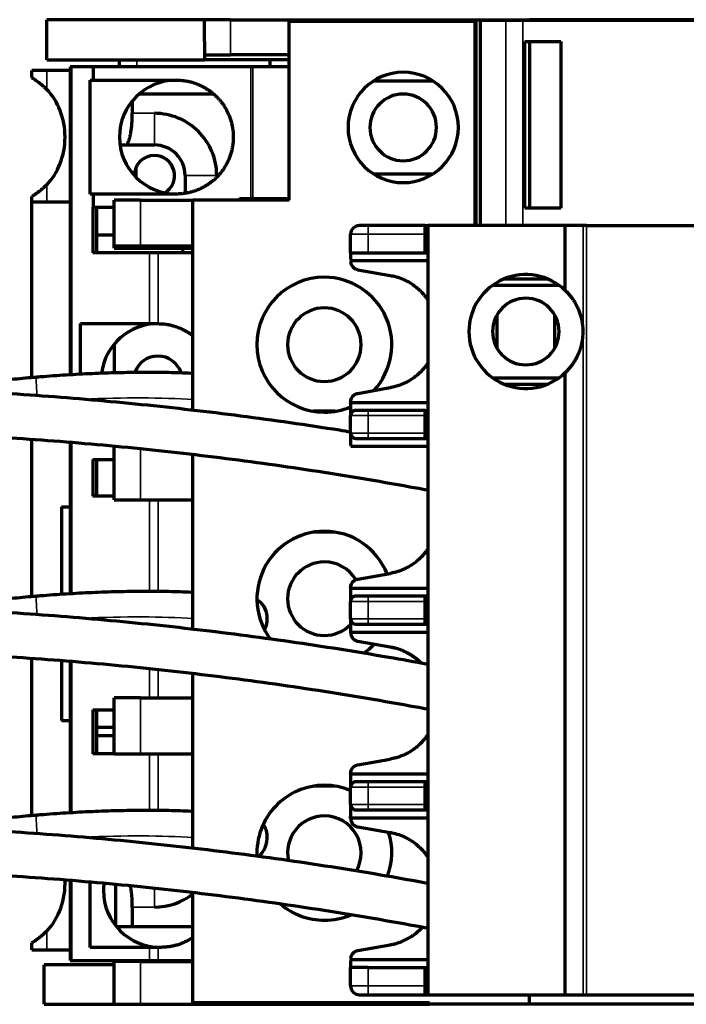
# Model space of a CAD drawing. Header units: millimetres. Extents: x 105 to 252, y 160 to 217.
# Tile 2 of 4: x 136 to 174, y 160 to 217. Entities that reach past the tile are written whole.
import ezdxf

# ---------------------------------------------------------------- set-up
doc = ezdxf.new("R2010")
doc.units = ezdxf.units.MM
doc.layers.add('1', color=7, linetype='Continuous', true_color=0xffffff)

msp = doc.modelspace()

# ---------------------------------------------------------------- linework, layer by layer
at = {"layer": '1', "color": 155, "linetype": 'Continuous', "lineweight": 70}
for p, q in [((137.425, 214.364), (137.425, 216.664)), ((146.425, 216.664), (137.425, 216.664)), ((146.425, 215.414), (146.425, 216.664)), ((147.925, 216.664), (146.425, 216.664)), ((147.925, 216.664), (161.925, 216.664)), ((161.875, 216.564), (151.275, 216.564)), ((151.275, 206.364), (151.275, 216.564)), ((161.875, 204.914), (161.875, 216.564)), ((161.925, 216.664), (161.925, 204.914)), ((161.925, 216.664), (164.975, 216.664)), ((162.175, 216.614), (162.175, 204.914)), ((163.626, 216.614), (162.175, 216.614)), ((164.61, 216.614), (163.626, 216.614)), ((191.941, 216.614), (164.61, 216.614)), ((164.975, 216.664), (164.975, 216.614)), ((191.575, 216.664), (164.975, 216.664)), ((146.425, 215.414), (146.461, 215.414)), ((146.425, 215.414), (146.425, 214.664)), ((146.461, 214.664), (146.461, 215.414)), ((164.725, 205.914), (164.725, 215.414)), ((164.725, 215.414), (166.775, 215.414)), ((164.975, 215.414), (164.975, 205.914)), ((166.775, 215.414), (166.775, 205.914)), ((137.425, 214.364), (146.425, 214.364)), ((141.575, 213.964), (141.575, 214.364)), ((146.461, 214.664), (146.425, 214.664)), ((146.425, 214.664), (146.425, 214.364)), ((151.275, 214.364), (146.425, 214.364)), ((146.461, 214.664), (147.925, 214.664)), ((151.275, 214.664), (147.925, 214.664)), ((150.175, 213.964), (150.175, 214.364)), ((161.925, 214.664), (161.875, 214.664)), ((136.575, 213.357), (136.575, 213.764)), ((137.426, 213.764), (136.575, 213.764)), ((138.775, 213.764), (137.426, 213.764)), ((138.801, 213.964), (138.775, 213.964)), ((138.775, 213.964), (138.775, 196.393)), ((138.801, 213.964), (138.801, 196.394)), ((140.075, 213.964), (138.801, 213.964)), ((140.075, 213.964), (140.075, 213.214)), ((149.077, 213.964), (140.075, 213.964)), ((149.187, 213.964), (149.077, 213.964)), ((151.275, 213.964), (149.187, 213.964)), ((139.914, 213.214), (140.075, 213.214)), ((139.914, 206.714), (139.914, 213.214)), ((140.075, 213.214), (144.825, 213.214)), ((159.478, 213.164), (156.072, 213.164)), ((161.925, 213.164), (161.875, 213.164)), ((142.313, 212.026), (142.313, 211.32)), ((146.959, 212.414), (142.69, 212.414)), ((161.925, 211.836), (161.875, 211.852)), ((141.607, 209.514), (143.575, 209.514)), ((161.925, 209.192), (161.875, 209.176)), ((145.325, 207.764), (145.325, 206.76)), ((156.072, 207.864), (159.478, 207.864)), ((161.875, 207.864), (161.925, 207.864)), ((136.575, 206.264), (136.575, 206.572)), ((136.575, 206.264), (137.426, 206.264)), ((136.575, 196.233), (136.575, 206.264)), ((137.426, 206.264), (138.775, 206.264)), ((140.075, 206.714), (139.914, 206.714)), ((140.075, 206.714), (140.075, 205.964)), ((144.825, 206.714), (140.075, 206.714)), ((141.275, 203.764), (141.275, 206.364)), ((142.775, 206.364), (141.275, 206.364)), ((142.775, 206.364), (145.775, 206.364)), ((151.275, 206.364), (145.775, 206.364)), ((145.775, 194.37), (145.775, 206.364)), ((148.356, 206.364), (148.44, 206.464)), ((148.44, 206.464), (149.077, 206.464)), ((149.077, 206.464), (149.187, 206.464)), ((149.187, 206.464), (151.275, 206.464)), ((161.875, 206.364), (161.925, 206.364)), ((140.075, 205.964), (140.067, 205.964)), ((140.067, 205.964), (140.067, 203.364)), ((140.075, 205.964), (141.275, 205.964)), ((140.275, 205.964), (140.275, 203.364)), ((166.775, 205.914), (164.725, 205.914)), ((155.775, 204.914), (155.275, 204.914)), ((159.025, 204.914), (155.775, 204.914)), ((159.025, 204.414), (159.025, 204.914)), ((159.025, 204.914), (159.175, 204.914)), ((159.175, 204.914), (159.175, 161.014)), ((167.025, 204.914), (159.175, 204.914)), ((167.025, 201.209), (167.025, 204.914)), ((168.037, 204.914), (167.025, 204.914)), ((168.23, 204.914), (168.037, 204.914)), ((168.23, 204.914), (188.321, 204.914)), ((141.275, 204.364), (140.275, 204.364)), ((154.775, 203.364), (154.775, 204.414)), ((159.025, 203.364), (159.025, 204.414)), ((141.275, 203.764), (142.775, 203.764)), ((141.275, 203.614), (141.275, 203.764)), ((141.275, 203.614), (145.775, 203.614)), ((142.775, 203.764), (145.775, 203.764)), ((145.177, 203.614), (145.177, 203.364)), ((143.288, 203.364), (140.067, 203.364)), ((143.784, 203.364), (143.288, 203.364)), ((145.775, 203.364), (143.784, 203.364)), ((154.775, 203.364), (155.775, 203.364)), ((154.775, 203.364), (154.775, 203.005)), ((154.785, 202.914), (159.175, 202.914)), ((155.775, 203.364), (159.025, 203.364)), ((159.025, 203.364), (159.175, 203.364)), ((155.189, 202.391), (157.04, 202.065)), ((163.526, 201.864), (166.025, 201.864)), ((162.89, 201.511), (166.661, 201.511)), ((163.125, 199.806), (163.125, 197.922)), ((166.425, 197.922), (166.425, 199.806)), ((139.365, 196.426), (139.365, 199.314)), ((139.365, 199.314), (143.288, 199.314)), ((143.288, 199.314), (143.78, 199.314)), ((141.275, 198.141), (141.275, 196.502)), ((162.89, 196.217), (166.661, 196.217)), ((167.025, 161.014), (167.025, 196.519)), ((155.189, 195.337), (157.04, 195.663)), ((163.525, 195.864), (166.025, 195.864)), ((154.775, 194.845), (154.775, 194.723)), ((154.775, 194.723), (154.775, 194.064)), ((154.785, 194.814), (159.175, 194.814)), ((153.894, 194.314), (152.657, 194.314)), ((154.775, 193.064), (154.775, 194.064)), ((155.775, 194.364), (155.075, 194.364)), ((159.025, 194.364), (155.775, 194.364)), ((159.025, 194.064), (159.025, 194.364)), ((159.025, 194.364), (159.175, 194.364)), ((159.025, 193.064), (159.025, 194.064)), ((154.775, 193.064), (154.775, 192.405)), ((159.025, 192.764), (159.025, 193.064)), ((136.575, 183.733), (136.575, 192.716)), ((138.775, 192.55), (138.775, 183.893)), ((138.801, 192.548), (138.801, 183.895)), ((141.275, 189.264), (141.275, 192.328)), ((154.785, 192.314), (159.175, 192.314)), ((155.075, 192.764), (155.775, 192.764)), ((155.775, 192.764), (159.025, 192.764)), ((159.025, 192.764), (159.175, 192.764)), ((145.775, 181.871), (145.775, 191.849)), ((140.067, 191.564), (141.275, 191.564)), ((140.067, 191.564), (140.067, 189.464)), ((140.275, 191.564), (140.275, 189.464)), ((141.275, 189.464), (140.067, 189.464)), ((138.275, 188.864), (138.275, 183.861)), ((138.275, 188.864), (138.775, 188.864)), ((141.275, 189.264), (142.775, 189.264)), ((142.775, 189.264), (145.775, 189.264)), ((153.894, 187.414), (152.657, 187.414)), ((155.189, 184.737), (157.04, 185.063)), ((154.775, 184.245), (154.775, 184.123)), ((154.775, 184.123), (154.775, 183.464)), ((154.785, 184.214), (159.175, 184.214)), ((154.775, 182.464), (154.775, 183.464)), ((155.775, 183.764), (155.075, 183.764)), ((159.025, 183.764), (155.775, 183.764)), ((159.025, 183.464), (159.025, 183.764)), ((159.175, 183.764), (159.025, 183.764)), ((159.025, 182.464), (159.025, 183.464)), ((154.775, 182.464), (154.775, 181.805)), ((155.075, 182.164), (155.775, 182.164)), ((155.775, 182.164), (159.025, 182.164)), ((159.025, 182.164), (159.025, 182.464)), ((159.025, 182.164), (159.175, 182.164)), ((154.775, 181.805), (154.775, 181.684)), ((154.785, 181.714), (159.175, 181.714)), ((155.189, 181.191), (157.04, 180.865)), ((136.575, 171.233), (136.575, 180.216)), ((138.275, 180.088), (138.275, 176.664)), ((138.775, 180.051), (138.775, 171.393)), ((138.801, 180.049), (138.801, 171.395)), ((145.775, 169.37), (145.775, 179.35)), ((142.775, 177.964), (141.275, 177.964)), ((141.275, 174.764), (141.275, 177.964)), ((142.775, 177.964), (145.775, 177.964)), ((140.067, 177.264), (141.275, 177.264)), ((140.067, 177.264), (140.067, 174.764)), ((140.275, 177.264), (140.275, 174.764)), ((138.275, 176.664), (138.775, 176.664)), ((141.275, 176.264), (140.275, 176.264)), ((140.275, 175.814), (141.275, 175.814)), ((141.275, 174.764), (140.067, 174.764)), ((141.275, 174.764), (142.775, 174.764)), ((142.775, 174.764), (145.775, 174.764)), ((155.189, 174.137), (157.04, 174.463)), ((154.775, 173.645), (154.775, 173.523)), ((154.775, 173.523), (154.775, 172.864)), ((154.785, 173.614), (159.175, 173.614)), ((155.775, 173.164), (155.075, 173.164)), ((159.025, 173.164), (155.775, 173.164)), ((159.025, 172.864), (159.025, 173.164)), ((159.175, 173.164), (159.025, 173.164)), ((153.894, 172.914), (152.657, 172.914)), ((154.775, 171.864), (154.775, 172.864)), ((159.025, 171.864), (159.025, 172.864)), ((154.775, 171.864), (154.775, 171.205)), ((155.075, 171.564), (155.775, 171.564)), ((155.775, 171.564), (159.025, 171.564)), ((159.025, 171.564), (159.025, 171.864)), ((159.025, 171.564), (159.175, 171.564)), ((154.775, 171.084), (154.775, 171.205)), ((154.785, 171.114), (159.175, 171.114)), ((155.189, 170.591), (157.04, 170.265)), ((138.775, 167.551), (138.775, 162.964)), ((138.801, 167.549), (138.801, 162.964)), ((139.914, 163.714), (139.914, 167.45)), ((141.375, 164.935), (141.375, 167.319)), ((145.775, 160.564), (145.775, 166.849)), ((142.313, 166.008), (142.313, 164.914)), ((141.392, 164.914), (145.775, 164.914)), ((136.575, 163.564), (136.575, 163.972)), ((136.575, 163.564), (137.426, 163.564)), ((137.426, 163.564), (138.775, 163.564)), ((143.288, 163.714), (139.914, 163.714)), ((143.784, 163.714), (143.288, 163.714)), ((143.914, 163.714), (143.784, 163.714)), ((155.189, 163.537), (157.04, 163.863)), ((154.785, 163.014), (159.175, 163.014)), ((137.275, 160.464), (137.275, 162.714)), ((141.275, 162.714), (137.275, 162.714)), ((138.775, 162.964), (138.801, 162.964)), ((138.801, 162.964), (143.288, 162.964)), ((142.775, 162.914), (141.275, 162.914)), ((141.275, 160.464), (141.275, 162.914)), ((142.775, 162.914), (145.775, 162.914)), ((143.288, 162.964), (143.784, 162.964)), ((143.784, 162.964), (145.775, 162.964)), ((154.775, 162.923), (154.775, 162.564)), ((154.775, 161.514), (154.775, 162.564)), ((155.775, 162.564), (154.775, 162.564)), ((155.775, 162.564), (159.025, 162.564)), ((159.025, 161.514), (159.025, 162.564)), ((159.025, 162.564), (159.175, 162.564)), ((159.025, 161.014), (159.025, 161.514)), ((155.275, 161.014), (155.775, 161.014)), ((155.775, 161.014), (159.025, 161.014)), ((159.025, 161.014), (159.175, 161.014)), ((159.175, 161.014), (167.025, 161.014)), ((164.975, 160.464), (164.975, 161.014)), ((167.025, 161.014), (168.037, 161.014)), ((168.037, 161.014), (168.23, 161.014)), ((168.23, 161.014), (188.321, 161.014)), ((137.275, 160.464), (141.275, 160.464)), ((141.275, 160.464), (142.775, 160.464)), ((142.775, 160.464), (159.275, 160.464)), ((145.775, 160.564), (159.275, 160.564)), ((159.275, 160.464), (159.275, 160.564)), ((164.975, 160.464), (159.275, 160.464)), ((191.575, 160.464), (164.975, 160.464))]:
    msp.add_line(p, q, dxfattribs=at)
at = {"layer": '1', "color": 155, "linetype": 'Continuous', "lineweight": 35}
for p, q in [((147.925, 216.664), (147.925, 214.664)), ((163.626, 204.914), (163.626, 216.614)), ((164.61, 216.614), (164.61, 204.914)), ((142.575, 213.964), (142.575, 214.364)), ((137.426, 213.764), (137.426, 212.686)), ((149.077, 206.464), (149.077, 213.964)), ((149.187, 213.964), (149.187, 206.464)), ((143.575, 211.32), (142.313, 211.32)), ((143.575, 209.514), (143.575, 211.32)), ((142.575, 207.619), (142.575, 208.332)), ((147.131, 207.764), (145.325, 207.764)), ((147.131, 207.682), (147.131, 207.764)), ((137.426, 207.242), (137.426, 206.264)), ((142.775, 206.364), (142.775, 203.764)), ((155.775, 204.914), (155.775, 204.414)), ((168.037, 161.014), (168.037, 204.914)), ((168.23, 204.914), (168.23, 161.014)), ((155.775, 204.414), (154.775, 204.414)), ((155.775, 204.414), (155.775, 203.364)), ((159.025, 204.414), (155.775, 204.414)), ((143.288, 199.314), (143.288, 203.364)), ((143.78, 199.314), (143.784, 203.364)), ((162.925, 198.431), (162.925, 199.297)), ((166.625, 199.297), (166.625, 198.431)), ((155.775, 194.064), (154.775, 194.064)), ((155.775, 194.364), (155.775, 194.064)), ((155.775, 194.064), (155.775, 193.064)), ((159.025, 194.064), (155.775, 194.064)), ((154.775, 193.064), (155.775, 193.064)), ((155.775, 193.064), (155.775, 192.764)), ((155.775, 193.064), (159.025, 193.064)), ((142.775, 192.179), (142.775, 189.264)), ((143.288, 184.029), (143.288, 189.264)), ((143.784, 189.264), (143.784, 184.027)), ((155.775, 183.464), (154.775, 183.464)), ((155.775, 183.764), (155.775, 183.464)), ((155.775, 183.464), (155.775, 182.464)), ((159.025, 183.464), (155.775, 183.464)), ((154.775, 182.464), (155.775, 182.464)), ((155.775, 182.464), (159.025, 182.464)), ((155.775, 182.464), (155.775, 182.164)), ((143.288, 177.964), (143.288, 179.626)), ((143.784, 179.574), (143.784, 177.964)), ((142.775, 177.964), (142.775, 174.764)), ((143.288, 171.529), (143.288, 174.764)), ((143.784, 174.764), (143.784, 171.527)), ((155.775, 173.164), (155.775, 172.864)), ((155.775, 172.864), (154.775, 172.864)), ((159.025, 172.864), (155.775, 172.864)), ((155.775, 172.864), (155.775, 171.864)), ((154.775, 171.864), (155.775, 171.864)), ((155.775, 171.864), (159.025, 171.864)), ((155.775, 171.864), (155.775, 171.564)), ((143.575, 166.008), (143.575, 167.099)), ((142.313, 166.008), (143.575, 166.008)), ((137.426, 164.642), (137.426, 163.564)), ((143.288, 162.964), (143.288, 163.714)), ((143.784, 163.714), (143.784, 162.964)), ((142.775, 162.914), (142.775, 160.464)), ((155.775, 162.564), (155.775, 161.514)), ((154.775, 161.514), (155.775, 161.514)), ((155.775, 161.514), (159.025, 161.514)), ((155.775, 161.514), (155.775, 161.014))]:
    msp.add_line(p, q, dxfattribs=at)
at = {"layer": '1', "color": 155, "linetype": 'Continuous', "lineweight": 70}
for centre, radius, start, end in [((157.775, 210.514), 3.15, 90, 270), ((157.775, 210.514), 3.15, 270, 90), ((144.825, 209.964), 3.25, 90, 180), ((157.775, 210.514), 1.9, 90, 270), ((157.775, 210.514), 1.9, 270, 90), ((143.575, 207.764), 3.556, 359.9988, 90.0007), ((144.825, 209.964), 3.25, 180, 270), ((143.575, 207.764), 1.75, 0, 90), ((143.575, 207.764), 1.15, 90, 179.5781), ((143.575, 207.764), 1.15, 301.2159, 90), ((155.275, 204.414), 0.5, 89.9998, 180), ((153.275, 198.114), 3.85, 90, 270), ((153.275, 198.114), 3.85, 317.1881, 90), ((164.775, 198.864), 3.25, 46.1869, 180), ((164.775, 198.864), 1.9, 90, 270), ((164.775, 198.864), 1.9, 270, 90), ((153.275, 198.114), 2.1, 90, 270), ((153.275, 198.114), 2.1, 270, 90), ((143.775, 196.064), 3.25, 90, 172.6566), ((164.775, 198.864), 3.25, 180, 313.8131), ((143.775, 196.064), 1.4, 90, 160.4503), ((143.775, 196.064), 1.4, 18.4078, 90), ((153.275, 198.114), 3.85, 270, 292.9303), ((155.075, 194.064), 0.3, 89.9997, 180), ((155.075, 193.064), 0.3, 180, 270.0001), ((153.275, 183.614), 3.85, 90, 217.1053), ((153.275, 183.614), 3.85, 21.5888, 90), ((153.275, 183.614), 2.1, 90, 270), ((153.275, 183.614), 2.1, 30.9994, 90), ((155.075, 183.464), 0.3, 89.9997, 180), ((153.275, 183.614), 2.1, 270, 315.585), ((155.075, 182.464), 0.3, 180, 270), ((153.275, 183.614), 3.85, 305.7666, 317.7619), ((155.075, 172.864), 0.3, 89.9997, 180), ((153.275, 169.114), 3.85, 90, 183.1106), ((153.275, 169.114), 3.85, 67.0697, 90), ((155.075, 171.864), 0.3, 180, 270.0001), ((153.275, 169.114), 2.1, 90, 192.3722), ((153.275, 169.114), 2.1, 329.8809, 90), ((153.275, 169.114), 3.85, 339.5475, 17.6541), ((143.914, 166.964), 3.25, 172.6369, 180), ((143.914, 166.964), 3.25, 180, 270), ((143.575, 169.564), 3.556, 270, 308.22), ((153.275, 169.114), 3.85, 229.5253, 270), ((153.275, 169.114), 3.85, 270, 293.2116), ((155.275, 161.514), 0.5, 180, 270.0001)]:
    msp.add_arc(centre, radius, start, end, dxfattribs=at)
for centre, major_axis, ratio, start_param, end_param in [((135.651, 209.964), (0, -3.5), 0.806581, 0.679715, 2.461878), ((148.983, 182.411), (-0.217, -1.214), 0.833712, 1.867796, 2.910706), ((148.983, 182.411), (-0.217, -1.214), 0.833712, 1.227254, 1.867796), ((148.983, 169.911), (-0.217, -1.214), 0.833712, 1.867796, 2.463569), ((148.983, 169.911), (-0.217, -1.214), 0.833712, 0.744333, 1.867796), ((135.651, 167.364), (0, -3.5), 0.806581, 0.679715, 1.631306)]:
    msp.add_ellipse(centre, major_axis=major_axis, ratio=ratio, start_param=start_param, end_param=end_param, dxfattribs=at)
at = {"layer": '1', "color": 155, "linetype": 'Continuous', "lineweight": 35}
for centre, major_axis, ratio, start_param, end_param in [((136.957, 195.028), (0.102, -1.229), 0.057996, 3.141629, 4.549798), ((131.213, -10.159), (-124.375, 168.026), 0.95618, 5.508186, 5.705471), ((137.89, 192.95), (-11.999, -0.877), 0.161603, 3.983623, 4.565775), ((131.213, -22.659), (124.375, -168.026), 0.95618, 2.344765, 2.563878), ((136.957, 182.528), (0.102, -1.229), 0.057996, 3.141629, 4.549798), ((137.89, 180.45), (11.999, 0.877), 0.161603, 0.84203, 1.422202), ((131.213, -35.159), (-124.375, 168.026), 0.95618, 5.486357, 5.705471), ((136.957, 170.028), (0.102, -1.229), 0.057996, 3.141629, 4.549798), ((137.89, 167.95), (11.999, 0.877), 0.161603, 0.84203, 1.421819)]:
    msp.add_ellipse(centre, major_axis=major_axis, ratio=ratio, start_param=start_param, end_param=end_param, dxfattribs=at)
at = {"layer": '1', "color": 155, "linetype": 'Continuous', "lineweight": 70}
for points, degree, knots in [([(136.575, 213.357), (136.601, 213.341), (136.651, 213.311), (136.741, 213.253), (136.841, 213.185), (136.948, 213.106), (137.061, 213.017), (137.18, 212.917), (137.302, 212.808), (137.384, 212.727), (137.426, 212.686)], 3, [0, 0, 0, 0, 0.127686, 0.253748, 0.378601, 0.502678, 0.626416, 0.750256, 0.874639, 1, 1, 1, 1]), ([(144.825, 213.214), (145.445, 213.214), (146.015, 212.989), (146.544, 212.779), (146.974, 212.403), (147.428, 212.005), (147.707, 211.467), (148.075, 210.757), (148.075, 209.964)], 2, [0, 0, 0, 0.25, 0.25, 0.5, 0.5, 0.75, 0.75, 1, 1, 1]), ([(142.007, 209.507), (142.069, 209.62), (142.126, 209.803), (142.313, 210.401), (142.313, 211.32)], 2, [0, 0, 0, 0.235839, 0.235839, 1, 1, 1]), ([(148.075, 209.964), (148.075, 209.173), (147.707, 208.461), (147.429, 207.925), (146.974, 207.525), (146.545, 207.15), (146.015, 206.94), (145.446, 206.714), (144.825, 206.714)], 2, [0, 0, 0, 0.25, 0.25, 0.5, 0.5, 0.75, 0.75, 1, 1, 1]), ([(137.426, 207.242), (137.378, 207.196), (137.284, 207.104), (137.145, 206.981), (137.012, 206.872), (136.885, 206.776), (136.768, 206.693), (136.662, 206.624), (136.604, 206.589), (136.575, 206.572)], 3, [0, 0, 0, 0, 0.143186, 0.285173, 0.426613, 0.568164, 0.710484, 0.85422, 1, 1, 1, 1]), ([(155.189, 202.391), (155.132, 202.407), (155.032, 202.435), (154.914, 202.53), (154.829, 202.641), (154.801, 202.73), (154.788, 202.774)], 3, [0, 0, 0, 0, 0.316039, 0.553097, 0.78139, 1, 1, 1, 1]), ([(157.04, 202.065), (157.969, 201.901), (158.667, 201.265), (158.958, 200.999), (159.176, 200.674)], 2, [0, 0, 0, 0.567537, 0.567537, 1, 1, 1]), ([(167.025, 201.209), (167.394, 200.856), (167.641, 200.398), (168.025, 199.684), (168.025, 198.864)], 2, [0, 0, 0, 0.5, 0.5, 1, 1, 1]), ([(143.78, 199.314), (144.465, 199.313), (145.114, 199.019), (145.478, 198.854), (145.78, 198.62)], 2, [0, 0, 0, 0.635021, 0.635021, 1, 1, 1]), ([(168.025, 198.864), (168.025, 198.584), (167.979, 198.316), (167.947, 198.127), (167.887, 197.927), (167.795, 197.616), (167.641, 197.33), (167.394, 196.873), (167.025, 196.519)], 2, [0, 0, 0, 0.125, 0.125, 0.25, 0.25, 0.5, 0.5, 1, 1, 1]), ([(159.176, 197.055), (158.959, 196.73), (158.667, 196.464), (157.97, 195.827), (157.04, 195.663)], 2, [0, 0, 0, 0.432302, 0.432302, 1, 1, 1]), ([(136.856, 196.257), (136.744, 196.248), (136.42, 196.22), (135.887, 196.17), (135.261, 196.105), (134.643, 196.034), (134.036, 195.957), (133.443, 195.874), (132.865, 195.786), (132.305, 195.693), (131.811, 195.604), (131.508, 195.546), (131.381, 195.52)], 3, [0, 0, 0, 0, 0.05652, 0.163955, 0.27144, 0.378995, 0.486653, 0.594449, 0.702426, 0.810638, 0.91915, 1, 1, 1, 1]), ([(145.777, 196.472), (145.744, 196.474), (145.505, 196.485), (145.053, 196.502), (144.405, 196.519), (143.739, 196.529), (143.057, 196.531), (142.36, 196.526), (141.65, 196.513), (140.929, 196.494), (140.2, 196.467), (139.465, 196.433), (138.724, 196.391), (137.981, 196.344), (137.358, 196.298), (136.983, 196.268), (136.856, 196.257)], 3, [0, 0, 0, 0, 0.012955, 0.092529, 0.171873, 0.251033, 0.330048, 0.408944, 0.487748, 0.566477, 0.645148, 0.723775, 0.802371, 0.880947, 0.959513, 1, 1, 1, 1]), ([(154.775, 193.121), (154.561, 193.157), (153.41, 193.348), (151.317, 193.657), (148.495, 194.045), (145.671, 194.39), (142.843, 194.696), (140.013, 194.962), (137.182, 195.189), (134.349, 195.375), (131.516, 195.521), (128.682, 195.628), (125.85, 195.694), (123.018, 195.721), (120.188, 195.707), (117.452, 195.655), (115.661, 195.597), (114.812, 195.564)], 3, [0, 0, 0, 0, 0.016136, 0.086911, 0.157686, 0.22846, 0.299234, 0.370007, 0.44078, 0.511553, 0.582325, 0.653097, 0.723868, 0.794639, 0.865409, 0.93618, 1, 1, 1, 1]), ([(154.775, 194.845), (154.778, 194.882), (154.783, 194.958), (154.822, 195.065), (154.892, 195.175), (155.011, 195.285), (155.124, 195.318), (155.189, 195.337)], 3, [0, 0, 0, 0, 0.150174, 0.304113, 0.463914, 0.694273, 1, 1, 1, 1]), ([(114.909, 193.066), (115.4, 193.085), (116.826, 193.135), (119.19, 193.193), (122.001, 193.221), (124.814, 193.208), (127.628, 193.156), (130.443, 193.064), (133.258, 192.932), (136.073, 192.761), (138.887, 192.549), (141.699, 192.297), (144.509, 192.005), (147.316, 191.674), (150.121, 191.303), (152.921, 190.893), (155.718, 190.442), (157.801, 190.077), (158.953, 189.865), (159.176, 189.823)], 3, [0, 0, 0, 0, 0.033285, 0.096722, 0.16016, 0.223597, 0.287033, 0.35047, 0.413906, 0.477341, 0.540777, 0.604211, 0.667646, 0.73108, 0.794514, 0.857947, 0.92138, 0.984813, 1, 1, 1, 1]), ([(159.178, 186.455), (158.972, 186.147), (158.698, 185.892), (157.986, 185.23), (157.04, 185.063)], 2, [0, 0, 0, 0.341347, 0.341347, 1, 1, 1]), ([(154.775, 184.245), (154.778, 184.282), (154.783, 184.358), (154.822, 184.465), (154.892, 184.575), (155.011, 184.685), (155.124, 184.718), (155.189, 184.737)], 3, [0, 0, 0, 0, 0.150174, 0.304113, 0.463914, 0.694273, 1, 1, 1, 1]), ([(145.777, 183.972), (145.744, 183.974), (145.505, 183.985), (145.053, 184.002), (144.405, 184.019), (143.739, 184.029), (143.057, 184.031), (142.36, 184.026), (141.65, 184.013), (140.929, 183.994), (140.2, 183.967), (139.465, 183.933), (138.724, 183.891), (137.981, 183.844), (137.358, 183.798), (136.983, 183.768), (136.856, 183.757)], 3, [0, 0, 0, 0, 0.012955, 0.092529, 0.171873, 0.251033, 0.330048, 0.408944, 0.487748, 0.566477, 0.645148, 0.723775, 0.802371, 0.880947, 0.959513, 1, 1, 1, 1]), ([(159.175, 179.866), (158.433, 180.002), (156.754, 180.301), (154.134, 180.734), (151.317, 181.159), (148.495, 181.544), (145.671, 181.89), (142.843, 182.196), (140.013, 182.462), (137.182, 182.689), (134.349, 182.875), (131.516, 183.021), (128.682, 183.128), (125.85, 183.194), (123.018, 183.221), (120.188, 183.207), (117.452, 183.155), (115.661, 183.097), (114.812, 183.064)], 3, [0, 0, 0, 0, 0.050559, 0.114275, 0.17799, 0.241705, 0.305419, 0.369134, 0.432848, 0.496561, 0.560274, 0.623987, 0.687699, 0.751412, 0.815123, 0.878835, 0.942546, 1, 1, 1, 1]), ([(136.856, 183.757), (136.744, 183.748), (136.42, 183.72), (135.887, 183.67), (135.261, 183.605), (134.643, 183.534), (134.036, 183.457), (133.443, 183.374), (132.865, 183.286), (132.305, 183.193), (131.811, 183.104), (131.508, 183.046), (131.381, 183.02)], 3, [0, 0, 0, 0, 0.05652, 0.163955, 0.27144, 0.378995, 0.486653, 0.594449, 0.702426, 0.810638, 0.91915, 1, 1, 1, 1]), ([(154.775, 181.684), (154.775, 181.499), (154.896, 181.358), (154.951, 181.294), (155.102, 181.206), (155.189, 181.191)], 2, [0, 0, 0, 0.5, 0.5, 0.75, 1, 1, 1]), ([(114.909, 180.566), (115.4, 180.585), (116.826, 180.635), (119.19, 180.693), (122.001, 180.721), (124.814, 180.708), (127.628, 180.656), (130.443, 180.564), (133.258, 180.432), (136.073, 180.261), (138.887, 180.049), (141.699, 179.797), (144.509, 179.505), (147.316, 179.174), (150.121, 178.803), (152.921, 178.393), (155.718, 177.942), (157.801, 177.577), (158.953, 177.365), (159.176, 177.323)], 3, [0, 0, 0, 0, 0.033285, 0.096722, 0.16016, 0.223597, 0.287033, 0.35047, 0.413906, 0.477341, 0.540777, 0.604211, 0.667646, 0.73108, 0.794514, 0.857947, 0.92138, 0.984813, 1, 1, 1, 1]), ([(157.04, 180.865), (157.348, 180.811), (157.932, 180.586), (158.198, 180.42), (158.466, 180.253), (158.748, 179.989), (158.796, 179.94)], 2, [0, 0, 0, 0.311242, 0.622483, 0.622483, 0.933725, 1, 1, 1]), ([(159.179, 175.859), (159.034, 175.644), (158.849, 175.444), (158.122, 174.654), (157.04, 174.463)], 2, [0, 0, 0, 0.189278, 0.189278, 1, 1, 1]), ([(154.775, 173.645), (154.778, 173.682), (154.783, 173.758), (154.822, 173.865), (154.892, 173.975), (155.011, 174.085), (155.124, 174.118), (155.189, 174.137)], 3, [0, 0, 0, 0, 0.150174, 0.304113, 0.463914, 0.694273, 1, 1, 1, 1]), ([(145.777, 171.472), (145.744, 171.474), (145.505, 171.485), (145.053, 171.502), (144.405, 171.519), (143.739, 171.529), (143.057, 171.531), (142.36, 171.526), (141.65, 171.513), (140.929, 171.494), (140.2, 171.467), (139.465, 171.433), (138.724, 171.391), (137.981, 171.344), (137.358, 171.298), (136.983, 171.268), (136.856, 171.257)], 3, [0, 0, 0, 0, 0.012955, 0.092529, 0.171873, 0.251033, 0.330048, 0.408944, 0.487748, 0.566477, 0.645148, 0.723775, 0.802371, 0.880947, 0.959513, 1, 1, 1, 1]), ([(136.856, 171.257), (136.744, 171.248), (136.42, 171.22), (135.887, 171.17), (135.261, 171.105), (134.643, 171.034), (134.036, 170.957), (133.443, 170.874), (132.865, 170.786), (132.305, 170.693), (131.812, 170.605), (131.51, 170.546), (131.384, 170.521)], 3, [0, 0, 0, 0, 0.056564, 0.16408, 0.271647, 0.379285, 0.487025, 0.594904, 0.702964, 0.811258, 0.919853, 1, 1, 1, 1]), ([(154.775, 171.084), (154.775, 170.899), (154.896, 170.758), (154.951, 170.694), (155.102, 170.606), (155.189, 170.591)], 2, [0, 0, 0, 0.5, 0.5, 0.75, 1, 1, 1]), ([(159.176, 167.366), (158.392, 167.51), (156.671, 167.815), (154.01, 168.253), (151.193, 168.677), (148.371, 169.06), (145.546, 169.404), (142.719, 169.709), (139.889, 169.973), (137.057, 170.198), (134.224, 170.382), (131.391, 170.527), (128.558, 170.632), (125.725, 170.696), (122.893, 170.721), (120.063, 170.706), (117.369, 170.653), (115.619, 170.596), (114.812, 170.564)], 3, [0, 0, 0, 0, 0.053375, 0.117089, 0.180804, 0.244518, 0.308232, 0.371946, 0.435659, 0.499372, 0.563085, 0.626797, 0.690509, 0.75422, 0.817931, 0.881642, 0.945352, 1, 1, 1, 1]), ([(159.176, 168.873), (159.16, 168.897), (159.077, 169.017), (158.854, 169.299), (158.433, 169.687), (157.805, 170.072), (157.307, 170.198), (157.04, 170.265)], 3, [0, 0, 0, 0, 0.032333, 0.158335, 0.394583, 0.674932, 1, 1, 1, 1]), ([(114.909, 168.066), (115.4, 168.085), (116.826, 168.135), (119.19, 168.193), (122.001, 168.221), (124.814, 168.208), (127.628, 168.156), (130.443, 168.064), (133.258, 167.932), (136.073, 167.761), (138.887, 167.549), (141.699, 167.297), (144.509, 167.005), (147.316, 166.674), (150.121, 166.303), (152.921, 165.893), (155.718, 165.442), (157.801, 165.077), (158.953, 164.865), (159.175, 164.823)], 3, [0, 0, 0, 0, 0.033285, 0.096723, 0.160161, 0.223599, 0.287036, 0.350473, 0.41391, 0.477346, 0.540782, 0.604218, 0.667653, 0.731088, 0.794522, 0.857956, 0.92139, 0.984823, 1, 1, 1, 1]), ([(157.04, 163.863), (157.107, 163.877), (157.238, 163.902), (157.427, 163.955), (157.605, 164.015), (157.772, 164.082), (157.927, 164.154), (158.071, 164.231), (158.259, 164.343), (158.485, 164.502), (158.705, 164.694), (158.829, 164.82), (158.872, 164.868)], 3, [0, 0, 0, 0, 0.09886, 0.193304, 0.283336, 0.368961, 0.450185, 0.527016, 0.599462, 0.759418, 0.912041, 1, 1, 1, 1]), ([(137.426, 164.642), (137.392, 164.609), (137.326, 164.544), (137.228, 164.454), (137.132, 164.371), (137.038, 164.294), (136.948, 164.223), (136.862, 164.159), (136.781, 164.102), (136.705, 164.052), (136.635, 164.007), (136.595, 163.984), (136.575, 163.972)], 3, [0, 0, 0, 0, 0.10038, 0.20008, 0.29932, 0.398325, 0.497321, 0.596534, 0.696189, 0.796508, 0.897708, 1, 1, 1, 1]), ([(154.788, 163.154), (154.801, 163.198), (154.829, 163.288), (154.914, 163.398), (155.033, 163.493), (155.132, 163.521), (155.189, 163.537)], 3, [0, 0, 0, 0, 0.218752, 0.447714, 0.684689, 1, 1, 1, 1])]:
    msp.add_open_spline(points, degree=degree, knots=knots, dxfattribs=at)
for points, degree in [([(154.775, 203.005), (154.775, 202.975), (154.779, 202.944), (154.785, 202.914)], 3), ([(154.788, 202.774), (154.803, 202.823), (154.819, 202.871), (154.843, 202.914)], 3), ([(154.775, 194.723), (154.775, 194.754), (154.779, 194.784), (154.785, 194.814)], 3), ([(154.775, 192.405), (154.775, 192.375), (154.779, 192.344), (154.785, 192.314)], 3), ([(154.775, 184.123), (154.775, 184.154), (154.779, 184.184), (154.785, 184.214)], 3), ([(154.775, 181.805), (154.775, 181.775), (154.779, 181.744), (154.785, 181.714)], 3), ([(154.775, 173.523), (154.775, 173.554), (154.779, 173.584), (154.785, 173.614)], 3), ([(154.775, 171.205), (154.775, 171.175), (154.779, 171.144), (154.785, 171.114)], 3), ([(142.313, 166.008), (142.313, 166.72), (142.201, 167.241)], 2), ([(145.78, 164.298), (144.967, 163.714), (143.914, 163.714)], 2), ([(154.785, 163.014), (154.779, 162.984), (154.775, 162.954), (154.775, 162.923)], 3), ([(154.843, 163.014), (154.819, 163.057), (154.803, 163.106), (154.788, 163.154)], 3)]:
    msp.add_open_spline(points, degree=degree, dxfattribs=at)

doc.saveas('drawing.dxf')
